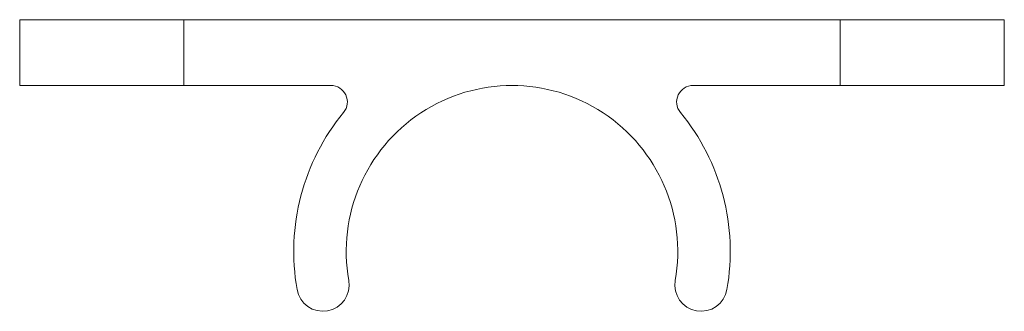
# Model space of a CAD drawing. Header units: inches. Extents: x -0.75 to 0.75, y -0.09 to 0.35.
import ezdxf

# ---------------------------------------------------------------- set-up
doc = ezdxf.new("R2010")
doc.units = ezdxf.units.IN
doc.header["$MEASUREMENT"] = 0

msp = doc.modelspace()

# ---------------------------------------------------------------- linework, layer by layer
at = {"color": 7, "linetype": 'Continuous', "lineweight": 15}
for p, q in [((0.75, 0.3525), (-0.75, 0.3525)), ((-0.75, 0.2525), (-0.75, 0.3525)), ((-0.5, 0.3525), (-0.5, 0.2525)), ((0.5, 0.2525), (0.5, 0.3525)), ((0.75, 0.3525), (0.75, 0.2525)), ((-0.2758, 0.2525), (-0.75, 0.2525)), ((0.75, 0.2525), (0.2758, 0.2525))]:
    msp.add_line(p, q, dxfattribs=at)
for centre, radius, start, end in [((-0.2758, 0.2275), 0.025, 320.4788, 90), ((0, 0), 0.2525, 350, 190), ((0.2758, 0.2275), 0.025, 90, 219.5212), ((0, 0), 0.3325, 140.4788, 190), ((0, 0), 0.3325, 350, 39.5212), ((-0.2881, -0.0508), 0.04, 190, 10), ((0.2881, -0.0508), 0.04, 170, 350)]:
    msp.add_arc(centre, radius, start, end, dxfattribs=at)

doc.saveas('drawing.dxf')
